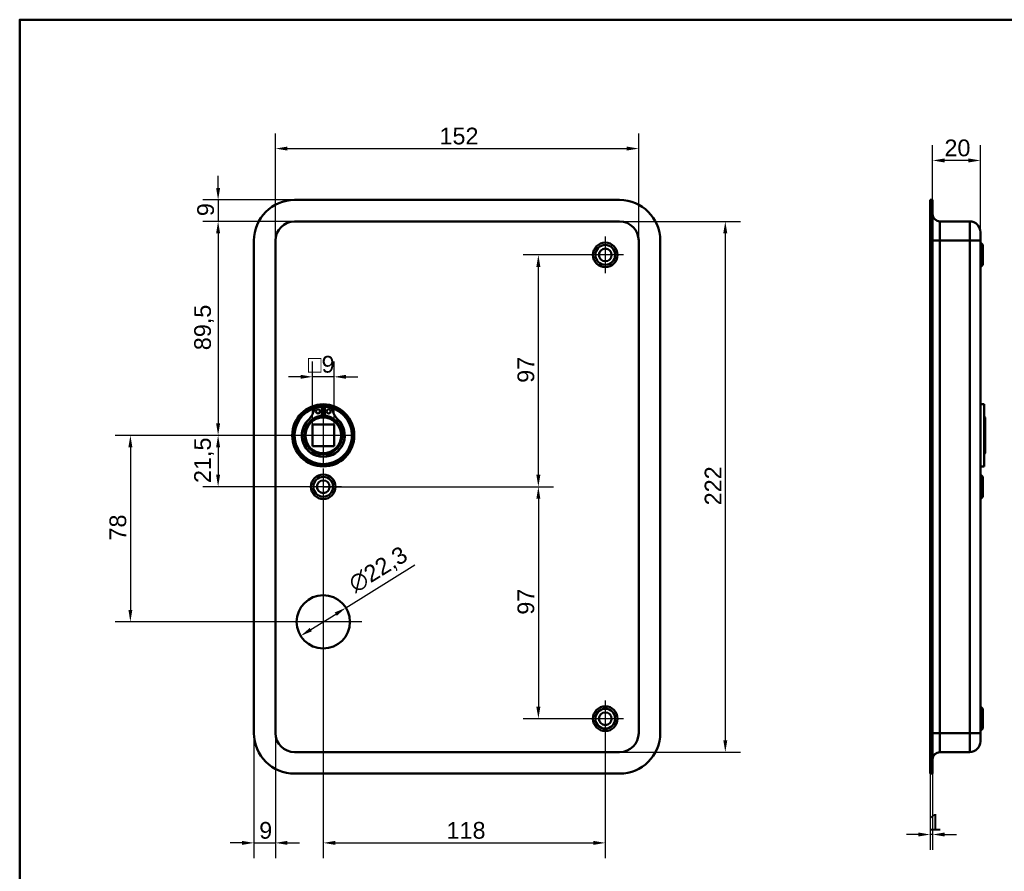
# Model space of a CAD drawing. Header units: millimetres. Extents: x 20 to 833, y 20 to 574.
# Tile 2 of 3: x 20 to 432, y 218 to 574. Entities that reach past the tile are written whole.
import ezdxf

# ---------------------------------------------------------------- set-up
doc = ezdxf.new("R2010")
doc.units = ezdxf.units.MM
doc.header["$LTSCALE"] = 2
for name, color, linetype, lineweight in [('Bemaßungen(DIN)', 7, 'Continuous', 25), ('Mittelpunktmarkierung(DIN)', 7, 'Continuous', 25), ('Sichtbare Kanten(DIN)', 7, 'Continuous', 50), ('Sichtbare tangentiale Kanten(DIN)', 7, 'Continuous', 50), ('Skizziergeometrie(DIN)', 7, 'Continuous', 50)]:
    doc.layers.add(name, color=color, linetype=linetype, lineweight=lineweight)
doc.styles.add('STANDARD-DIN~0', font='arial.ttf')
doc.dimstyles.new('CAD-LAN', dxfattribs={"dimscale": 2, "dimtxt": 3.5, "dimasz": 2.5, "dimexe": 3.175, "dimexo": 0, "dimgap": 0.8, "dimtad": 1, "dimrnd": 1e-08, "dimtxsty": 'STANDARD-DIN~0', "dimcen": 0.09, "dimdle": 10, "dimclrd": 250, "dimclre": 250, "dimclrt": 250, "dimadec": 0, "dimazin": 2, "dimtfac": 1, "dimtmove": 0, "dimatfit": 3, "dimfxl": 1, "dimtolj": 1, "dimtzin": 0, "dimlwd": 25, "dimlwe": 25, "dimarcsym": 0})

# ---------------------------------------------------------------- blocks, each defined once
blk = doc.blocks.new('Ränder Standardrahmen')
at = {"layer": 'Skizziergeometrie(DIN)', "flags": 128}
blk.add_lwpolyline([(10, 10), (10, 287), (410, 287), (410, 10), (10, 10)], dxfattribs=at)
blk = doc.blocks.new('*D8')
at = {"layer": 'Bemaßungen(DIN)', "color": 250, "linetype": 'Continuous', "lineweight": 25, "true_color": 0x3f3f3f, "transparency": 16777216}
for p, q in [((127.03, 481.62), (127.03, 526.44)), ((279.03, 481.62), (279.03, 526.44)), ((132.03, 520.09), (274.03, 520.09))]:
    blk.add_line(p, q, dxfattribs=at)
at = {"layer": 'Bemaßungen(DIN)', "color": 250, "linetype": 'Continuous', "true_color": 0x3f3f3f, "transparency": 16777216}
for points in [[(132.03, 520.92), (132.03, 519.26), (127.03, 520.09)], [(274.03, 520.92), (274.03, 519.26), (279.03, 520.09)]]:
    blk.add_solid(points, dxfattribs=at)
at = {"layer": 'Defpoints', "color": 0, "linetype": 'Continuous', "transparency": 16777216}
for p in [(279.03, 520.09), (127.03, 481.62), (279.03, 481.62)]:
    blk.add_point(p, dxfattribs=at)
at = {"layer": 'Bemaßungen(DIN)', "color": 250, "linetype": 'Continuous', "lineweight": 25, "true_color": 0x3f3f3f, "transparency": 16777216, "insert": (195.66, 528.84), "char_height": 7, "attachment_point": 1, "style": 'STANDARD-DIN~0'}
blk.add_mtext('\\A1;152', dxfattribs=at)
blk = doc.blocks.new('*D9')
at = {"layer": 'Bemaßungen(DIN)', "color": 250, "linetype": 'Continuous', "lineweight": 25, "true_color": 0x3f3f3f, "transparency": 16777216}
for p, q in [((271.03, 489.62), (321.61, 489.62)), ((315.26, 484.62), (315.26, 272.62)), ((271.03, 267.62), (321.61, 267.62))]:
    blk.add_line(p, q, dxfattribs=at)
at = {"layer": 'Bemaßungen(DIN)', "color": 250, "linetype": 'Continuous', "true_color": 0x3f3f3f, "transparency": 16777216}
for points in [[(314.42, 484.62), (316.09, 484.62), (315.26, 489.62)], [(314.42, 272.62), (316.09, 272.62), (315.26, 267.62)]]:
    blk.add_solid(points, dxfattribs=at)
at = {"layer": 'Defpoints', "color": 0, "linetype": 'Continuous', "transparency": 16777216}
for p in [(271.03, 489.62), (271.03, 267.62), (315.26, 267.62)]:
    blk.add_point(p, dxfattribs=at)
at = {"layer": 'Bemaßungen(DIN)', "color": 250, "linetype": 'Continuous', "lineweight": 25, "true_color": 0x3f3f3f, "transparency": 16777216, "insert": (306.63, 370.86), "char_height": 7, "attachment_point": 1, "rotation": 90, "style": 'STANDARD-DIN~0'}
blk.add_mtext('\\A1;222', dxfattribs=at)
blk = doc.blocks.new('*D10')
at = {"layer": 'Bemaßungen(DIN)', "color": 250, "linetype": 'Continuous', "lineweight": 25, "true_color": 0x3f3f3f, "transparency": 16777216}
for p, q in [((135.03, 489.62), (96.68, 489.62)), ((103.03, 484.62), (103.03, 405.12)), ((147.03, 400.12), (96.68, 400.12))]:
    blk.add_line(p, q, dxfattribs=at)
at = {"layer": 'Bemaßungen(DIN)', "color": 250, "linetype": 'Continuous', "true_color": 0x3f3f3f, "transparency": 16777216}
for points in [[(102.2, 484.62), (103.86, 484.62), (103.03, 489.62)], [(102.2, 405.12), (103.86, 405.12), (103.03, 400.12)]]:
    blk.add_solid(points, dxfattribs=at)
at = {"layer": 'Defpoints', "color": 0, "linetype": 'Continuous', "transparency": 16777216}
for p in [(135.03, 489.62), (103.03, 400.12), (147.03, 400.12)]:
    blk.add_point(p, dxfattribs=at)
at = {"layer": 'Bemaßungen(DIN)', "color": 250, "linetype": 'Continuous', "lineweight": 25, "true_color": 0x3f3f3f, "transparency": 16777216, "insert": (93.02, 435.75), "char_height": 7, "attachment_point": 1, "rotation": 90, "style": 'STANDARD-DIN~0'}
blk.add_mtext('\\A1;89,5', dxfattribs=at)
blk = doc.blocks.new('*D11')
at = {"layer": 'Bemaßungen(DIN)', "color": 250, "linetype": 'Continuous', "lineweight": 25, "true_color": 0x3f3f3f, "transparency": 16777216}
for p, q in [((147.03, 400.12), (96.68, 400.12)), ((103.03, 395.12), (103.03, 383.62)), ((147.03, 378.62), (96.68, 378.62))]:
    blk.add_line(p, q, dxfattribs=at)
at = {"layer": 'Bemaßungen(DIN)', "color": 250, "linetype": 'Continuous', "true_color": 0x3f3f3f, "transparency": 16777216}
for points in [[(102.2, 395.12), (103.86, 395.12), (103.03, 400.12)], [(102.2, 383.62), (103.86, 383.62), (103.03, 378.62)]]:
    blk.add_solid(points, dxfattribs=at)
at = {"layer": 'Defpoints', "color": 0, "linetype": 'Continuous', "transparency": 16777216}
for p in [(147.03, 400.12), (103.03, 378.62), (147.03, 378.62)]:
    blk.add_point(p, dxfattribs=at)
at = {"layer": 'Bemaßungen(DIN)', "color": 250, "linetype": 'Continuous', "lineweight": 25, "true_color": 0x3f3f3f, "transparency": 16777216, "insert": (93.02, 380.19), "char_height": 7, "attachment_point": 1, "rotation": 90, "style": 'STANDARD-DIN~0'}
blk.add_mtext('\\A1;21,5', dxfattribs=at)
blk = doc.blocks.new('*D12')
at = {"layer": 'Bemaßungen(DIN)', "color": 250, "linetype": 'Continuous', "lineweight": 25, "true_color": 0x3f3f3f, "transparency": 16777216}
for p, q in [((147.03, 400.12), (59.97, 400.12)), ((66.32, 395.12), (66.32, 327.12)), ((147.03, 322.12), (59.97, 322.12))]:
    blk.add_line(p, q, dxfattribs=at)
at = {"layer": 'Bemaßungen(DIN)', "color": 250, "linetype": 'Continuous', "true_color": 0x3f3f3f, "transparency": 16777216}
for points in [[(65.49, 395.12), (67.15, 395.12), (66.32, 400.12)], [(65.49, 327.12), (67.15, 327.12), (66.32, 322.12)]]:
    blk.add_solid(points, dxfattribs=at)
at = {"layer": 'Defpoints', "color": 0, "linetype": 'Continuous', "transparency": 16777216}
for p in [(147.03, 400.12), (66.32, 322.12), (147.03, 322.12)]:
    blk.add_point(p, dxfattribs=at)
at = {"layer": 'Bemaßungen(DIN)', "color": 250, "linetype": 'Continuous', "lineweight": 25, "true_color": 0x3f3f3f, "transparency": 16777216, "insert": (57.57, 356.13), "char_height": 7, "attachment_point": 1, "rotation": 90, "style": 'STANDARD-DIN~0'}
blk.add_mtext('\\A1;78', dxfattribs=at)
blk = doc.blocks.new('*D13')
at = {"layer": 'Bemaßungen(DIN)', "color": 250, "linetype": 'Continuous', "lineweight": 25, "true_color": 0x3f3f3f, "transparency": 16777216}
for p, q in [((257.38, 475.62), (230.69, 475.62)), ((237.04, 383.62), (237.04, 470.62)), ((147.03, 378.62), (243.39, 378.62))]:
    blk.add_line(p, q, dxfattribs=at)
at = {"layer": 'Bemaßungen(DIN)', "color": 250, "linetype": 'Continuous', "true_color": 0x3f3f3f, "transparency": 16777216}
for points in [[(236.2, 470.62), (237.87, 470.62), (237.04, 475.62)], [(236.2, 383.62), (237.87, 383.62), (237.04, 378.62)]]:
    blk.add_solid(points, dxfattribs=at)
at = {"layer": 'Defpoints', "color": 0, "linetype": 'Continuous', "transparency": 16777216}
for p in [(237.04, 475.62), (257.38, 475.62), (147.03, 378.62)]:
    blk.add_point(p, dxfattribs=at)
at = {"layer": 'Bemaßungen(DIN)', "color": 250, "linetype": 'Continuous', "lineweight": 25, "true_color": 0x3f3f3f, "transparency": 16777216, "insert": (228.29, 422.11), "char_height": 7, "attachment_point": 1, "rotation": 90, "style": 'STANDARD-DIN~0'}
blk.add_mtext('\\A1;97', dxfattribs=at)
blk = doc.blocks.new('*D14')
at = {"layer": 'Bemaßungen(DIN)', "color": 250, "linetype": 'Continuous', "lineweight": 25, "true_color": 0x3f3f3f, "transparency": 16777216}
for p, q in [((147.03, 378.62), (243.39, 378.62)), ((237.04, 373.62), (237.04, 286.62)), ((257.38, 281.62), (230.69, 281.62))]:
    blk.add_line(p, q, dxfattribs=at)
at = {"layer": 'Bemaßungen(DIN)', "color": 250, "linetype": 'Continuous', "true_color": 0x3f3f3f, "transparency": 16777216}
for points in [[(236.2, 373.62), (237.87, 373.62), (237.04, 378.62)], [(236.2, 286.62), (237.87, 286.62), (237.04, 281.62)]]:
    blk.add_solid(points, dxfattribs=at)
at = {"layer": 'Defpoints', "color": 0, "linetype": 'Continuous', "transparency": 16777216}
for p in [(147.03, 378.62), (237.04, 281.62), (257.38, 281.62)]:
    blk.add_point(p, dxfattribs=at)
at = {"layer": 'Bemaßungen(DIN)', "color": 250, "linetype": 'Continuous', "lineweight": 25, "true_color": 0x3f3f3f, "transparency": 16777216, "insert": (228.29, 325.11), "char_height": 7, "attachment_point": 1, "rotation": 90, "style": 'STANDARD-DIN~0'}
blk.add_mtext('\\A1;97', dxfattribs=at)
blk = doc.blocks.new('*D15')
at = {"layer": 'Bemaßungen(DIN)', "color": 250, "linetype": 'Continuous', "lineweight": 25, "true_color": 0x3f3f3f, "transparency": 16777216}
for p, q in [((147.03, 370.97), (147.03, 223.31)), ((265.03, 273.97), (265.03, 223.31)), ((152.03, 229.66), (260.03, 229.66))]:
    blk.add_line(p, q, dxfattribs=at)
at = {"layer": 'Bemaßungen(DIN)', "color": 250, "linetype": 'Continuous', "true_color": 0x3f3f3f, "transparency": 16777216}
for points in [[(152.03, 230.5), (152.03, 228.83), (147.03, 229.66)], [(260.03, 230.5), (260.03, 228.83), (265.03, 229.66)]]:
    blk.add_solid(points, dxfattribs=at)
at = {"layer": 'Defpoints', "color": 0, "linetype": 'Continuous', "transparency": 16777216}
for p in [(147.03, 370.97), (265.03, 273.97), (265.03, 229.66)]:
    blk.add_point(p, dxfattribs=at)
at = {"layer": 'Bemaßungen(DIN)', "color": 250, "linetype": 'Continuous', "lineweight": 25, "true_color": 0x3f3f3f, "transparency": 16777216, "insert": (198.62, 238.41), "char_height": 7, "attachment_point": 1, "style": 'STANDARD-DIN~0'}
blk.add_mtext('\\A1;118', dxfattribs=at)
blk = doc.blocks.new('*D16')
at = {"layer": 'Bemaßungen(DIN)', "color": 250, "linetype": 'Continuous', "lineweight": 25, "true_color": 0x3f3f3f, "transparency": 16777216}
for p, q in [((118.03, 275.62), (118.03, 223.31)), ((127.03, 275.62), (127.03, 223.31)), ((113.03, 229.66), (108.03, 229.66)), ((118.03, 229.66), (127.03, 229.66)), ((132.03, 229.66), (137.03, 229.66))]:
    blk.add_line(p, q, dxfattribs=at)
at = {"layer": 'Bemaßungen(DIN)', "color": 250, "linetype": 'Continuous', "true_color": 0x3f3f3f, "transparency": 16777216}
for points in [[(113.03, 230.5), (113.03, 228.83), (118.03, 229.66)], [(132.03, 230.5), (132.03, 228.83), (127.03, 229.66)]]:
    blk.add_solid(points, dxfattribs=at)
at = {"layer": 'Defpoints', "color": 0, "linetype": 'Continuous', "transparency": 16777216}
for p in [(118.03, 275.62), (127.03, 275.62), (127.03, 229.66)]:
    blk.add_point(p, dxfattribs=at)
at = {"layer": 'Bemaßungen(DIN)', "color": 250, "linetype": 'Continuous', "lineweight": 25, "true_color": 0x3f3f3f, "transparency": 16777216, "insert": (120.23, 238.41), "char_height": 7, "attachment_point": 1, "style": 'STANDARD-DIN~0'}
blk.add_mtext('\\A1;9', dxfattribs=at)
blk = doc.blocks.new('*D17')
at = {"layer": 'Bemaßungen(DIN)', "color": 250, "linetype": 'Continuous', "lineweight": 25, "true_color": 0x3f3f3f, "transparency": 16777216}
for p, q in [((103.03, 503.62), (103.03, 508.62)), ((135.03, 498.62), (96.68, 498.62)), ((103.03, 498.62), (103.03, 489.62)), ((135.03, 489.62), (96.68, 489.62)), ((103.03, 484.62), (103.03, 479.62))]:
    blk.add_line(p, q, dxfattribs=at)
at = {"layer": 'Bemaßungen(DIN)', "color": 250, "linetype": 'Continuous', "true_color": 0x3f3f3f, "transparency": 16777216}
for points in [[(102.2, 503.62), (103.86, 503.62), (103.03, 498.62)], [(102.2, 484.62), (103.86, 484.62), (103.03, 489.62)]]:
    blk.add_solid(points, dxfattribs=at)
at = {"layer": 'Defpoints', "color": 0, "linetype": 'Continuous', "transparency": 16777216}
for p in [(135.03, 498.62), (103.03, 489.62), (135.03, 489.62)]:
    blk.add_point(p, dxfattribs=at)
at = {"layer": 'Bemaßungen(DIN)', "color": 250, "linetype": 'Continuous', "lineweight": 25, "true_color": 0x3f3f3f, "transparency": 16777216, "insert": (94.28, 491.82), "char_height": 7, "attachment_point": 1, "rotation": 90, "style": 'STANDARD-DIN~0'}
blk.add_mtext('\\A1;9', dxfattribs=at)
blk = doc.blocks.new('*D18')
at = {"layer": 'Bemaßungen(DIN)', "color": 250, "linetype": 'Continuous', "lineweight": 25, "true_color": 0x3f3f3f, "transparency": 16777216}
for p, q in [((156.5, 328), (185.39, 345.93)), ((141.8, 318.88), (152.26, 325.36))]:
    blk.add_line(p, q, dxfattribs=at)
at = {"layer": 'Bemaßungen(DIN)', "color": 250, "linetype": 'Continuous', "true_color": 0x3f3f3f, "transparency": 16777216}
for points in [[(151.82, 326.07), (152.69, 324.65), (156.5, 328)], [(141.37, 319.58), (142.24, 318.17), (137.56, 316.24)]]:
    blk.add_solid(points, dxfattribs=at)
at = {"layer": 'Defpoints', "color": 0, "linetype": 'Continuous', "transparency": 16777216}
for p in [(156.5, 328), (137.56, 316.24)]:
    blk.add_point(p, dxfattribs=at)
at = {"layer": 'Bemaßungen(DIN)', "color": 250, "linetype": 'Continuous', "lineweight": 25, "true_color": 0x3f3f3f, "transparency": 16777216, "insert": (156.71, 340.18), "char_height": 7, "attachment_point": 1, "rotation": 31.8271, "style": 'STANDARD-DIN~0'}
blk.add_mtext('\\A1;∅22,3', dxfattribs=at)
blk = doc.blocks.new('*D19')
at = {"layer": 'Bemaßungen(DIN)', "color": 250, "linetype": 'Continuous', "lineweight": 25, "true_color": 0x3f3f3f, "transparency": 16777216}
for p, q in [((142.53, 404.62), (142.53, 430.97)), ((151.53, 404.62), (151.53, 430.97)), ((137.53, 424.62), (132.53, 424.62)), ((151.53, 424.62), (142.53, 424.62)), ((156.53, 424.62), (161.53, 424.62))]:
    blk.add_line(p, q, dxfattribs=at)
at = {"layer": 'Bemaßungen(DIN)', "color": 250, "linetype": 'Continuous', "true_color": 0x3f3f3f, "transparency": 16777216}
for points in [[(137.53, 425.45), (137.53, 423.79), (142.53, 424.62)], [(156.53, 425.45), (156.53, 423.79), (151.53, 424.62)]]:
    blk.add_solid(points, dxfattribs=at)
at = {"layer": 'Defpoints', "color": 0, "linetype": 'Continuous', "transparency": 16777216}
for p in [(142.53, 424.62), (142.53, 404.62), (151.53, 404.62)]:
    blk.add_point(p, dxfattribs=at)
at = {"layer": 'Bemaßungen(DIN)', "color": 250, "linetype": 'Continuous', "lineweight": 25, "true_color": 0x3f3f3f, "transparency": 16777216, "insert": (140.66, 433.37), "char_height": 7, "attachment_point": 1, "style": 'STANDARD-DIN~0'}
blk.add_mtext('\\A1;\\fAIGDT|b0|i0;\\H7.0000;o\\fArial|b0|i0;\\H7.0000;9', dxfattribs=at)
blk = doc.blocks.new('*D20')
at = {"layer": 'Bemaßungen(DIN)', "color": 250, "linetype": 'Continuous', "lineweight": 25, "true_color": 0x3f3f3f, "transparency": 16777216}
for p, q in [((402.02, 498.62), (402.02, 521.47)), ((422.02, 485.12), (422.02, 521.47)), ((417.02, 515.12), (407.02, 515.12))]:
    blk.add_line(p, q, dxfattribs=at)
at = {"layer": 'Bemaßungen(DIN)', "color": 250, "linetype": 'Continuous', "true_color": 0x3f3f3f, "transparency": 16777216}
for points in [[(407.02, 515.95), (407.02, 514.28), (402.02, 515.12)], [(417.02, 515.95), (417.02, 514.28), (422.02, 515.12)]]:
    blk.add_solid(points, dxfattribs=at)
at = {"layer": 'Defpoints', "color": 0, "linetype": 'Continuous', "transparency": 16777216}
for p in [(402.02, 515.12), (402.02, 498.62), (422.02, 485.12)]:
    blk.add_point(p, dxfattribs=at)
at = {"layer": 'Bemaßungen(DIN)', "color": 250, "linetype": 'Continuous', "lineweight": 25, "true_color": 0x3f3f3f, "transparency": 16777216, "insert": (406.96, 523.87), "char_height": 7, "attachment_point": 1, "style": 'STANDARD-DIN~0'}
blk.add_mtext('\\A1;20', dxfattribs=at)
blk = doc.blocks.new('*D21')
at = {"layer": 'Bemaßungen(DIN)', "color": 250, "linetype": 'Continuous', "lineweight": 25, "true_color": 0x3f3f3f, "transparency": 16777216}
for p, q in [((401.02, 258.62), (401.02, 226.81)), ((402.02, 258.62), (402.02, 226.81)), ((396.02, 233.16), (391.02, 233.16)), ((402.02, 233.16), (401.02, 233.16)), ((407.02, 233.16), (412.02, 233.16))]:
    blk.add_line(p, q, dxfattribs=at)
at = {"layer": 'Bemaßungen(DIN)', "color": 250, "linetype": 'Continuous', "true_color": 0x3f3f3f, "transparency": 16777216}
for points in [[(396.02, 234), (396.02, 232.33), (401.02, 233.16)], [(407.02, 234), (407.02, 232.33), (402.02, 233.16)]]:
    blk.add_solid(points, dxfattribs=at)
at = {"layer": 'Defpoints', "color": 0, "linetype": 'Continuous', "transparency": 16777216}
for p in [(401.02, 258.62), (402.02, 258.62), (401.02, 233.16)]:
    blk.add_point(p, dxfattribs=at)
at = {"layer": 'Bemaßungen(DIN)', "color": 250, "linetype": 'Continuous', "lineweight": 25, "true_color": 0x3f3f3f, "transparency": 16777216, "insert": (400.23, 241.79), "char_height": 7, "attachment_point": 1, "style": 'STANDARD-DIN~0'}
blk.add_mtext('\\A1;1', dxfattribs=at)

msp = doc.modelspace()

# ---------------------------------------------------------------- linework, layer by layer
at = {"layer": 'Mittelpunktmarkierung(DIN)', "linetype": 'Continuous'}
for p, q in [((265.03, 483.269), (265.03, 467.969)), ((272.68, 475.619), (257.38, 475.619)), ((147.03, 412.619), (147.03, 387.619)), ((159.53, 400.119), (134.53, 400.119)), ((147.03, 386.269), (147.03, 370.969)), ((154.68, 378.619), (139.38, 378.619)), ((147.03, 338.269), (147.03, 305.969)), ((163.18, 322.119), (130.88, 322.119)), ((265.03, 289.269), (265.03, 273.969)), ((272.68, 281.619), (257.38, 281.619))]:
    msp.add_line(p, q, dxfattribs=at)
at = {"layer": 'Sichtbare Kanten(DIN)'}
for p, q in [((135.03, 498.619), (271.03, 498.619)), ((401.022, 498.619), (401.022, 481.619)), ((401.022, 498.619), (402.022, 498.619)), ((402.022, 498.619), (402.022, 481.619)), ((271.03, 489.619), (135.03, 489.619)), ((417.522, 489.619), (405.022, 489.619)), ((422.022, 485.119), (422.022, 481.619)), ((118.03, 275.619), (118.03, 481.619)), ((127.03, 481.619), (127.03, 275.619)), ((279.03, 275.619), (279.03, 481.619)), ((288.03, 481.619), (288.03, 275.619)), ((401.022, 275.619), (401.022, 481.619)), ((402.022, 275.619), (402.022, 481.619)), ((422.022, 275.619), (422.022, 481.619)), ((423.022, 479.769), (422.022, 480.769)), ((423.022, 479.769), (423.022, 471.469)), ((423.022, 471.469), (422.022, 470.469)), ((145.029, 412.027), (146.413, 412.027)), ((146.413, 412.027), (146.413, 408.327)), ((147.647, 412.027), (149.031, 412.027)), ((147.647, 408.327), (147.647, 412.027)), ((423.522, 413.119), (422.022, 413.119)), ((423.522, 387.119), (423.522, 413.119)), ((424.022, 407.619), (423.522, 408.119)), ((142.53, 404.619), (142.53, 395.619)), ((151.53, 404.619), (142.53, 404.619)), ((151.53, 395.619), (151.53, 404.619)), ((424.022, 407.619), (424.022, 392.619)), ((142.53, 395.619), (151.53, 395.619)), ((424.022, 392.619), (423.522, 392.119)), ((423.522, 387.119), (422.022, 387.119)), ((423.022, 382.769), (422.022, 383.769)), ((423.022, 382.769), (423.022, 374.469)), ((423.022, 374.469), (422.022, 373.469)), ((423.022, 285.769), (422.022, 286.769)), ((423.022, 285.769), (423.022, 277.469)), ((423.022, 277.469), (422.022, 276.469)), ((401.022, 275.619), (401.022, 258.619)), ((402.022, 275.619), (402.022, 258.619)), ((422.022, 275.619), (422.022, 272.119)), ((135.03, 267.619), (271.03, 267.619)), ((417.522, 267.619), (405.022, 267.619)), ((271.03, 258.619), (135.03, 258.619)), ((401.022, 258.619), (402.022, 258.619))]:
    msp.add_line(p, q, dxfattribs=at)
for centre, radius in [((265.03, 475.619), 5.15), ((265.03, 475.619), 4.15), ((265.03, 475.619), 2.65), ((147.03, 400.119), 13), ((147.03, 400.119), 12.5), ((147.03, 400.119), 8), ((144.798, 410.177), 0.85), ((149.262, 410.177), 0.85), ((147.03, 400.119), 7.5), ((147.03, 378.619), 5.15), ((147.03, 378.619), 4.15), ((147.03, 378.619), 2.65), ((147.03, 322.119), 11.15), ((265.03, 281.619), 5.15), ((265.03, 281.619), 4.15), ((265.03, 281.619), 2.65)]:
    msp.add_circle(centre, radius, dxfattribs=at)
for centre, radius, start, end in [((135.03, 481.619), 17, 90, 180), ((271.03, 481.619), 17, 0, 90), ((405.022, 492.619), 3, 180, 270), ((135.03, 481.619), 8, 90, 180), ((271.03, 481.619), 8, 0, 90), ((417.522, 485.119), 4.5, 0, 90), ((145.029, 410.027), 2, 90, 165.19781), ((147.03, 400.119), 12, 82.89827, 97.10173), ((149.031, 410.027), 2, 14.80219, 90), ((147.03, 400.119), 12, 104.7921, 75.2079), ((134.66, 412.767), 8.725, 314.36355, 345.19781), ((147.03, 400.852), 7.5, 94.71631, 139.03055), ((147.03, 400.119), 8.2, 73.43926, 106.56074), ((147.03, 400.119), 9, 86.0711, 93.9289), ((147.03, 400.852), 7.5, 40.96945, 85.28369), ((159.4, 412.767), 8.725, 194.80219, 225.63645), ((147.03, 400.119), 9, 130.90334, 49.09666), ((147.03, 400.119), 8.967, 134.36355, 45.63645), ((135.03, 275.619), 17, 180, 270), ((135.03, 275.619), 8, 180, 270), ((271.03, 275.619), 8, 270, 0), ((271.03, 275.619), 17, 270, 0), ((417.522, 272.119), 4.5, 270, 0), ((405.022, 264.619), 3, 90, 180)]:
    msp.add_arc(centre, radius, start, end, dxfattribs=at)
at = {"layer": 'Sichtbare tangentiale Kanten(DIN)'}
for p, q in [((405.022, 489.619), (405.022, 481.619)), ((417.522, 481.619), (417.522, 489.619)), ((401.022, 481.619), (402.022, 481.619)), ((402.022, 481.619), (405.022, 481.619)), ((405.022, 275.619), (405.022, 481.619)), ((417.522, 481.619), (405.022, 481.619)), ((422.022, 481.619), (417.522, 481.619)), ((417.522, 481.619), (417.522, 275.619)), ((401.022, 275.619), (402.022, 275.619)), ((405.022, 275.619), (402.022, 275.619)), ((405.022, 275.619), (405.022, 267.619)), ((417.522, 275.619), (405.022, 275.619)), ((417.522, 267.619), (417.522, 275.619)), ((417.522, 275.619), (422.022, 275.619))]:
    msp.add_line(p, q, dxfattribs=at)

# ---------------------------------------------------------------- block references
at = {"xscale": 2, "yscale": 2, "zscale": 2}
msp.add_blockref('Ränder Standardrahmen', (0, 0), dxfattribs=at)

# ---------------------------------------------------------------- dimensions: what is measured, and where the dimension line sits
at = {"layer": 'Bemaßungen(DIN)', "color": 250, "linetype": 'Continuous', "lineweight": 25, "true_color": 0x3f3f3f}
for base, p1, p2, angle, override, picture, middle in [((279.03, 520.091), (127.03, 481.619), (279.03, 481.619), 180, {"dimgap": 0.8, "dimdec": 2, "dimtol": 0, "dimlim": 0, "dimtp": 0, "dimtm": 0, "dimtdec": 2, "dimtofl": 0, "dimatfit": 1}, '*D8', (203.03, 520.091)), ((103.03, 489.619), (135.03, 498.619), (135.03, 489.619), 270, {"dimgap": 0.8, "dimdec": 2, "dimtol": 0, "dimlim": 0, "dimtp": 0, "dimtm": 0, "dimtdec": 2, "dimtofl": 1, "dimatfit": 1}, '*D17', (103.03, 494.119)), ((103.03, 400.119), (135.03, 489.619), (147.03, 400.119), 90, {"dimgap": 0.8, "dimdec": 2, "dimtol": 0, "dimlim": 0, "dimtp": 0, "dimtm": 0, "dimtdec": 2, "dimtofl": 0, "dimatfit": 1}, '*D10', (103.03, 444.869)), ((315.256, 267.619), (271.03, 489.619), (271.03, 267.619), 90, {"dimgap": 0.8, "dimdec": 2, "dimtol": 0, "dimlim": 0, "dimtp": 0, "dimtm": 0, "dimtdec": 2, "dimtofl": 0, "dimatfit": 1}, '*D9', (315.256, 378.619)), ((237.038, 475.619), (147.03, 378.619), (257.38, 475.619), 90, {"dimgap": 0.8, "dimdec": 2, "dimtol": 0, "dimlim": 0, "dimtp": 0, "dimtm": 0, "dimtdec": 2, "dimtofl": 0, "dimatfit": 1}, '*D13', (237.038, 427.119)), ((66.318, 322.119), (147.03, 400.119), (147.03, 322.119), 90, {"dimgap": 0.8, "dimdec": 2, "dimtol": 0, "dimlim": 0, "dimtp": 0, "dimtm": 0, "dimtdec": 2, "dimtofl": 0, "dimatfit": 1}, '*D12', (66.318, 361.119)), ((103.03, 378.619), (147.03, 400.119), (147.03, 378.619), 90, {"dimgap": 0.8, "dimdec": 2, "dimtol": 0, "dimlim": 0, "dimtp": 0, "dimtm": 0, "dimtdec": 2, "dimtofl": 0, "dimatfit": 1}, '*D11', (103.03, 389.369)), ((237.038, 281.619), (147.03, 378.619), (257.38, 281.619), 90, {"dimgap": 0.8, "dimdec": 2, "dimtol": 0, "dimlim": 0, "dimtp": 0, "dimtm": 0, "dimtdec": 2, "dimtofl": 0, "dimatfit": 1}, '*D14', (237.038, 330.119)), ((265.03, 229.664), (147.03, 370.969), (265.03, 273.969), 180, {"dimgap": 0.8, "dimdec": 2, "dimtol": 0, "dimlim": 0, "dimtp": 0, "dimtm": 0, "dimtdec": 2, "dimtofl": 0, "dimatfit": 1}, '*D15', (206.03, 229.664))]:
    dim = msp.add_linear_dim(base=base, p1=p1, p2=p2, angle=angle, dimstyle='CAD-LAN', override=override, dxfattribs=at)
    dim.commit()
    dim.dimension.update_dxf_attribs({"geometry": picture, "text_midpoint": middle, "dimtype": 160})
for base, p1, p2, override, picture, middle in [((402.022, 515.117), (422.022, 485.119), (402.022, 498.619), {"dimgap": 0.8, "dimdec": 2, "dimtol": 0, "dimlim": 0, "dimtp": 0, "dimtm": 0, "dimtdec": 2, "dimtofl": 0, "dimatfit": 1}, '*D20', (412.022, 515.117)), ((127.03, 229.664), (118.03, 275.619), (127.03, 275.619), {"dimgap": 0.8, "dimdec": 2, "dimtol": 0, "dimlim": 0, "dimtp": 0, "dimtm": 0, "dimtdec": 2, "dimtofl": 1, "dimatfit": 1}, '*D16', (122.53, 229.664)), ((401.022, 233.162), (402.022, 258.619), (401.022, 258.619), {"dimgap": 0.8, "dimdec": 2, "dimtol": 0, "dimlim": 0, "dimtp": 0, "dimtm": 0, "dimtdec": 2, "dimtofl": 1, "dimatfit": 1}, '*D21', (401.522, 233.162))]:
    dim = msp.add_linear_dim(base=base, p1=p1, p2=p2, dimstyle='CAD-LAN', override=override, dxfattribs=at)
    dim.commit()
    dim.dimension.update_dxf_attribs({"geometry": picture, "text_midpoint": middle, "dimtype": 160})
dim = msp.add_linear_dim(base=(142.53, 424.619), p1=(151.53, 404.619), p2=(142.53, 404.619), angle=180, text='\\fAIGDT|b0|i0;\\H7.0000;o\\fArial|b0|i0;\\H7.0000;<>', dimstyle='CAD-LAN', override={"dimgap": 0.8, "dimdec": 2, "dimtol": 0, "dimlim": 0, "dimtp": 0, "dimtm": 0, "dimtdec": 2, "dimtofl": 1, "dimatfit": 1}, dxfattribs=at)
dim.commit()
dim.dimension.update_dxf_attribs({"geometry": '*D19', "text_midpoint": (147.03, 424.619), "dimtype": 160})
dim = msp.add_diameter_dim_2p(p1=(137.556, 316.239), p2=(156.503, 327.999), dimstyle='CAD-LAN', override={"dimgap": 0.8, "dimdec": 2, "dimlfac": 1, "dimtol": 0, "dimlim": 0, "dimtp": 0, "dimtm": 0, "dimtdec": 2, "dimatfit": 2}, dxfattribs=at)
dim.commit()
dim.dimension.update_dxf_attribs({"geometry": '*D18', "text_midpoint": (173.071, 338.282), "dimtype": 163})

doc.saveas('drawing.dxf')
